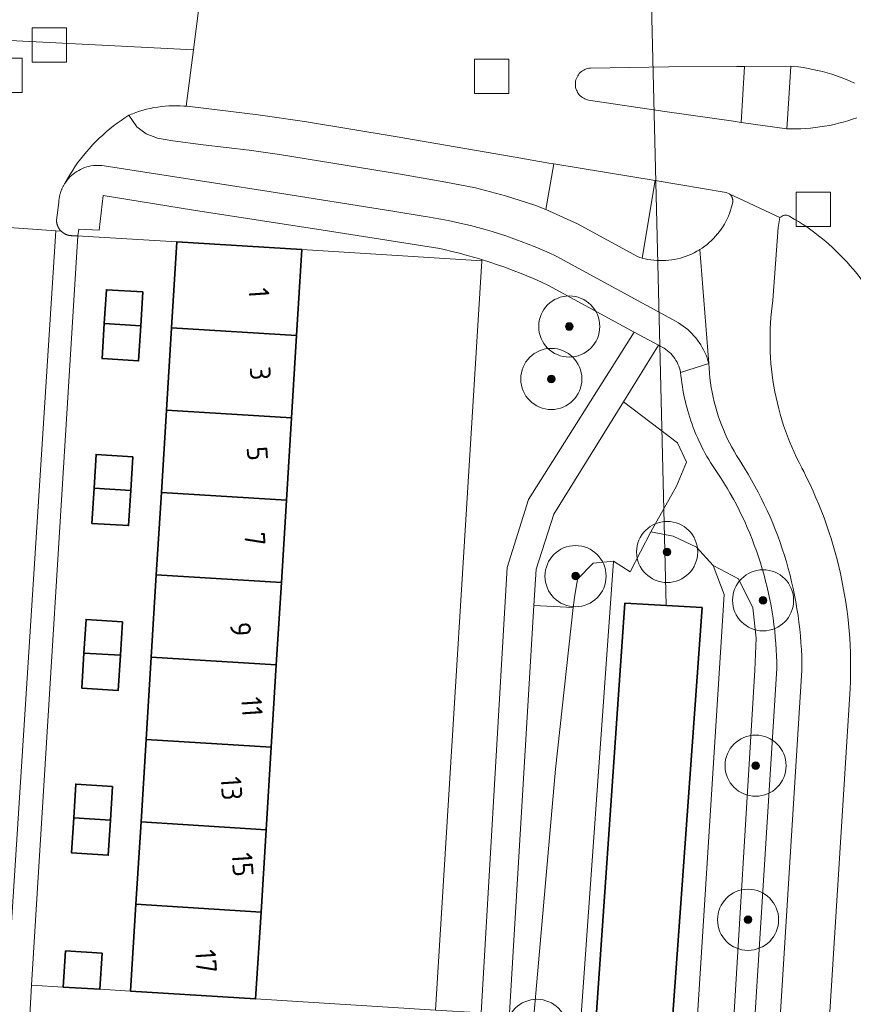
# Model space of a CAD drawing. Extents: x 154222 to 160093, y 456746 to 462495.
# Tile 168 of 254: x 158433 to 158488, y 461177 to 461241. Entities that reach past the tile are written whole.
import ezdxf
from ezdxf.enums import TextEntityAlignment as Align

# ---------------------------------------------------------------- set-up
doc = ezdxf.new("R2010")
doc.units = 0
doc.header["$LTSCALE"] = 0.75
doc.layers.get('0').update_dxf_attribs({"linetype": 'CONTINUOUS'})
for name, color, linetype, lineweight in [('B-XX-GK-BESCHOEIING-G', 252, 'GK-BESCHOEIING', 35), ('B-XX-GR-BEPLANTING_CULTUUR_BOSPLANTSOEN-GV', 252, 'CONTINUOUS', 18), ('B-XX-GR-BEPLANTING_CULTUUR_HEESTERS-GV', 252, 'CONTINUOUS', 18), ('B-XX-GR-BOOM-S', 252, 'CONTINUOUS', 25), ('B-XX-KW-KUNSTWERK_DUIKER-G', 252, 'CONTINUOUS', 18), ('B-XX-OG-BEBOUWING-GV', 6, 'CONTINUOUS', 35), ('B-XX-OG-BEBOUWING-T18', 1, 'CONTINUOUS', 18), ('B-XX-OG-TERREIN_CULTUURSCHEIDING-GV', 252, 'CONTINUOUS', 18), ('B-XX-OG-TERREIN_ERF-GV', 252, 'CONTINUOUS', 18), ('B-XX-OG-WATER_SLOOT-GV', 252, 'CONTINUOUS', 18), ('B-XX-RI-GWA_RIOOLPUT-S', 252, 'CONTINUOUS', 25), ('B-XX-VH-VERHARDING_ASFALT-GV', 252, 'CONTINUOUS', 18), ('B-XX-VH-VERHARDING_BETONSTRAATSTEEN-GV', 252, 'CONTINUOUS', 18), ('B-XX-VH-VERHARDING_TEGEL-GV', 252, 'CONTINUOUS', 18)]:
    doc.layers.add(name, color=color, linetype=linetype, lineweight=lineweight)
doc.styles.add('NLCS-ISO-M-T18', font='NLCS-ISO.ttf', dxfattribs={"height": 1.8})
doc.linetypes.add('GK-BESCHOEIING', pattern='A,30,-5,[1,NLCS.SHX,S=1,R=0,X=0,Y=0],-5', length=40)

# ---------------------------------------------------------------- blocks, each defined once
blk = doc.blocks.new('SRI-PUT_INSPECTIEPUT_RIOOLPUT-SO')
at = {"color": 0, "linetype": 'ByBlock', "lineweight": 18}
blk.add_lwpolyline([(-1.125, -1.125), (1.125, -1.125), (1.125, 1.125), (-1.125, 1.125)], close=True, dxfattribs=at)
blk = doc.blocks.new('SGR-BOOM_01-SO')
at = {"linetype": 'ByBlock', "lineweight": 18}
h = blk.add_hatch(color=0, dxfattribs=at)
h.dxf.hatch_style = 1
edge = h.paths.add_edge_path()
edge.add_arc((0, 0), 0.25, 0, 360)
at = {"color": 0, "linetype": 'ByBlock', "lineweight": 18}
for radius in [2, 0.25]:
    blk.add_circle((0, 0), radius, dxfattribs=at)

msp = doc.modelspace()

# ---------------------------------------------------------------- linework, layer by layer
at = {"layer": 'B-XX-GK-BESCHOEIING-G'}
msp.add_lwpolyline([(158470.76, 461169.91), (158473.036, 461202.968), (158478.104, 461202.688), (158475.67, 461168.82)], dxfattribs=at)
at = {"layer": 'B-XX-GR-BEPLANTING_CULTUUR_BOSPLANTSOEN-GV'}
msp.add_lwpolyline([(158476.493, 461213.462), (158472.968, 461216.158), (158468.4, 461208.8), (158467.24, 461205.2), (158467.099, 461202.832), (158469.674, 461202.69), (158469.746, 461203.349), (158469.958, 461204.554), (158470.984, 461205.588), (158472.315, 461205.723), (158473.398, 461205.037), (158474.738, 461207.65), (158476.421, 461210.633), (158477.09, 461212.2)], close=True, dxfattribs=at)
at = {"layer": 'B-XX-GR-BEPLANTING_CULTUUR_HEESTERS-GV'}
for points in [[(158444.821, 461228.691), (158438.895, 461229.648), (158438.643, 461227.376), (158437.317, 461227.459), (158437.24, 461227.02), (158437.548, 461227.001), (158443.73, 461226.62), (158451.91, 461226.11), (158463.69, 461225.38), (158463.68, 461225.46), (158463.229, 461225.596), (158462.731, 461225.737), (158462.232, 461225.871), (158461.73, 461225.997), (158461.227, 461226.115), (158460.937, 461226.18), (158453.593, 461227.336)], [(158463.724, 461225.446), (158463.68, 461225.46), (158463.69, 461225.38), (158460.65, 461176.35), (158463.642, 461176.16), (158465.35, 461205.31), (158466.74, 461209.75), (158473.65, 461220.72), (158468.059, 461223.764), (158467.589, 461223.981), (158467.117, 461224.19), (158466.641, 461224.392), (158466.161, 461224.586), (158465.679, 461224.773), (158465.194, 461224.953), (158464.707, 461225.125), (158464.216, 461225.289)], [(158436.28, 461177.86), (158434.21, 461177.99), (158434.023, 461174.823), (158453.416, 461173.665), (158463.032, 461172.858), (158463.293, 461173.443), (158463.518, 461174.043), (158463.642, 461176.16), (158460.65, 461176.35), (158448.88, 461177.08), (158440.69, 461177.59), (158438.69, 461177.72)]]:
    msp.add_lwpolyline(points, close=True, dxfattribs=at)
at = {"layer": 'B-XX-KW-KUNSTWERK_DUIKER-G'}
msp.add_lwpolyline([(158475.757, 461202.818), (158474.449, 461256.491)], dxfattribs=at)
at = {"layer": 'B-XX-OG-BEBOUWING-GV'}
for points in [[(158451.91, 461226.11), (158443.73, 461226.62), (158443.381, 461220.997), (158451.563, 461220.489)], [(158441.5, 461223.34), (158439.11, 461223.49), (158438.972, 461221.271), (158441.362, 461221.123)], [(158441.362, 461221.123), (158438.972, 461221.271), (158438.83, 461218.98), (158441.22, 461218.83)], [(158451.563, 461220.489), (158443.381, 461220.997), (158443.047, 461215.608), (158451.23, 461215.1)], [(158451.23, 461215.1), (158443.047, 461215.608), (158442.713, 461210.219), (158450.897, 461209.711)], [(158440.84, 461212.56), (158438.44, 461212.71), (158438.302, 461210.493), (158440.702, 461210.344)], [(158440.702, 461210.344), (158438.302, 461210.493), (158438.16, 461208.2), (158440.56, 461208.05)], [(158450.897, 461209.711), (158442.713, 461210.219), (158442.379, 461204.83), (158450.564, 461204.322)], [(158450.564, 461204.322), (158442.379, 461204.83), (158442.045, 461199.441), (158450.23, 461198.933)], [(158440.17, 461201.76), (158437.78, 461201.91), (158437.643, 461199.715), (158440.033, 461199.566)], [(158440.033, 461199.566), (158437.643, 461199.715), (158437.5, 461197.42), (158439.89, 461197.27)], [(158450.23, 461198.933), (158442.045, 461199.441), (158441.711, 461194.052), (158449.897, 461193.544)], [(158449.897, 461193.544), (158441.711, 461194.052), (158441.377, 461188.663), (158449.564, 461188.155)], [(158439.51, 461190.99), (158437.11, 461191.14), (158436.973, 461188.936), (158439.373, 461188.787)], [(158439.373, 461188.787), (158436.973, 461188.936), (158436.83, 461186.63), (158439.23, 461186.48)], [(158449.564, 461188.155), (158441.377, 461188.663), (158441.042, 461183.274), (158449.231, 461182.766)], [(158449.231, 461182.766), (158441.042, 461183.274), (158440.69, 461177.59), (158448.88, 461177.08)], [(158438.83, 461180.07), (158436.44, 461180.22), (158436.28, 461177.86), (158438.69, 461177.72)]]:
    msp.add_lwpolyline(points, close=True, dxfattribs=at)
at = {"layer": 'B-XX-OG-TERREIN_CULTUURSCHEIDING-GV'}
for points in [[(158475.04, 461230.64), (158468.404, 461231.718), (158467.871, 461228.737), (158469.946, 461227.81), (158473.87, 461225.657), (158474.024, 461225.607), (158474.18, 461225.561)], [(158469.931, 461172.357), (158472.315, 461205.723), (158470.984, 461205.588), (158469.958, 461204.554), (158469.746, 461203.349), (158469.674, 461202.69), (158468.512, 461192.117), (158467.12, 461176.209), (158466.638, 461172.625)], [(158480.478, 461204.577), (158478.827, 461205.444), (158479.545, 461203.538), (158477.26, 461167.377), (158478.921, 461165.869), (158479.966, 461172.235), (158481.566, 461198.591), (158481.635, 461200.697), (158481.434, 461202.666)], [(158469.674, 461202.69), (158467.099, 461202.832), (158465.376, 461173.966), (158464.928, 461172.764), (158466.638, 461172.625), (158467.12, 461176.209), (158468.512, 461192.117)]]:
    msp.add_lwpolyline(points, close=True, dxfattribs=at)
for points in [[(158483.2, 461228.205), (158483.091, 461227.566), (158482.745, 461222.802), (158482.693, 461222.429), (158482.649, 461222.054), (158482.613, 461221.679), (158482.585, 461221.303), (158482.565, 461220.927), (158482.553, 461220.55), (158482.549, 461220.173), (158482.553, 461219.796), (158482.565, 461219.419), (158482.585, 461219.043), (158482.613, 461218.667), (158482.648, 461218.292), (158482.692, 461217.917), (158482.744, 461217.544), (158482.804, 461217.172), (158482.871, 461216.801), (158482.947, 461216.432), (158483.03, 461216.064), (158483.121, 461215.698), (158483.22, 461215.334), (158483.326, 461214.973), (158483.44, 461214.613), (158483.562, 461214.257), (158483.691, 461213.903), (158483.828, 461213.551), (158483.972, 461213.203), (158484.124, 461212.858), (158484.282, 461212.516), (158484.448, 461212.178), (158484.622, 461211.843), (158484.64, 461211.808), (158484.753, 461211.588), (158484.966, 461211.164), (158485.17, 461210.736), (158485.368, 461210.305), (158485.558, 461209.871), (158485.742, 461209.433), (158485.917, 461208.993), (158486.085, 461208.55), (158486.246, 461208.104), (158486.399, 461207.655), (158486.545, 461207.203), (158486.682, 461206.75), (158486.813, 461206.294), (158486.935, 461205.835), (158487.05, 461205.375), (158487.157, 461204.913), (158487.256, 461204.45), (158487.347, 461203.984), (158487.431, 461203.518), (158487.506, 461203.049), (158487.574, 461202.58), (158487.633, 461202.11), (158487.685, 461201.638), (158487.729, 461201.166), (158487.765, 461200.693), (158487.793, 461200.22), (158487.813, 461199.746), (158487.824, 461199.272), (158487.828, 461198.798), (158487.824, 461198.324), (158487.812, 461197.85), (158487.792, 461197.376), (158485.114, 461154.721)], [(158480.255, 461155.002), (158482.993, 461198.695), (158482.988, 461199.108), (158482.976, 461199.521), (158482.957, 461199.934), (158482.93, 461200.346), (158482.896, 461200.758), (158482.855, 461201.169), (158482.806, 461201.579), (158482.75, 461201.989), (158482.687, 461202.397), (158482.617, 461202.804), (158482.54, 461203.21), (158482.455, 461203.614), (158482.363, 461204.017), (158482.264, 461204.418), (158482.158, 461204.818), (158482.045, 461205.215), (158481.925, 461205.61), (158481.798, 461206.003), (158481.664, 461206.394), (158481.523, 461206.783), (158481.375, 461207.168), (158481.221, 461207.552), (158481.059, 461207.932), (158480.891, 461208.31), (158480.716, 461208.684), (158480.535, 461209.055), (158480.347, 461209.423), (158480.153, 461209.788), (158479.952, 461210.149), (158479.745, 461210.506), (158479.532, 461210.86), (158479.312, 461211.21), (158479.175, 461211.398), (158479.041, 461211.588), (158478.911, 461211.781), (158478.784, 461211.975), (158478.66, 461212.172), (158478.539, 461212.372), (158478.422, 461212.573), (158478.309, 461212.776), (158478.199, 461212.981), (158478.093, 461213.187), (158477.99, 461213.396), (158477.89, 461213.606), (158477.795, 461213.819), (158477.703, 461214.032), (158477.615, 461214.247), (158477.53, 461214.464), (158477.449, 461214.682), (158477.372, 461214.902), (158477.299, 461215.122), (158477.23, 461215.344), (158477.164, 461215.568), (158477.102, 461215.792), (158477.044, 461216.017), (158476.99, 461216.243), (158476.94, 461216.471), (158476.894, 461216.699), (158476.852, 461216.927), (158476.814, 461217.157), (158476.779, 461217.387), (158476.749, 461217.617), (158476.723, 461217.848), (158476.7, 461218.08), (158476.668, 461218.217), (158476.628, 461218.352), (158476.58, 461218.484), (158476.525, 461218.614), (158476.462, 461218.74), (158476.393, 461218.862), (158476.316, 461218.98), (158476.233, 461219.094), (158476.144, 461219.203), (158476.049, 461219.306), (158475.948, 461219.404), (158475.841, 461219.496), (158475.73, 461219.582), (158475.614, 461219.661), (158475.493, 461219.734), (158475.369, 461219.8), (158475.26, 461219.85), (158472.968, 461216.158), (158476.493, 461213.462), (158477.09, 461212.2), (158476.421, 461210.633), (158474.738, 461207.65), (158476.217, 461207.368), (158477.73, 461206.652), (158478.827, 461205.444), (158480.478, 461204.577), (158481.434, 461202.666), (158481.635, 461200.697), (158481.566, 461198.591), (158479.966, 461172.235)], [(158477.26, 461167.377), (158479.545, 461203.538), (158478.827, 461205.444), (158477.73, 461206.652), (158476.217, 461207.368), (158474.738, 461207.65), (158473.398, 461205.037), (158472.315, 461205.723), (158469.931, 461172.357)], [(158470.76, 461169.91), (158473.036, 461202.968), (158478.104, 461202.688), (158475.67, 461168.82)]]:
    msp.add_lwpolyline(points, dxfattribs=at)
for points in [[(158483.27, 461228.266, 0.052669), (158483.2, 461228.205)], [(158483.568, 461228.363, 0.158616), (158483.27, 461228.266)], [(158483.853, 461228.277, 0.147685), (158483.568, 461228.363)], [(158485.984, 461226.82, 0.043513), (158483.853, 461228.277)], [(158488.967, 461223.527, 0.074561), (158485.984, 461226.82)]]:
    msp.add_lwpolyline(points, format="xyb", dxfattribs=at)
at = {"layer": 'B-XX-OG-TERREIN_ERF-GV'}
for points in [[(158437.548, 461227.001), (158437.24, 461227.02), (158434.21, 461177.99), (158436.28, 461177.86), (158436.44, 461180.22), (158438.83, 461180.07), (158438.69, 461177.72), (158440.69, 461177.59), (158441.042, 461183.274), (158441.377, 461188.663), (158441.711, 461194.052), (158442.045, 461199.441), (158442.379, 461204.83), (158442.713, 461210.219), (158443.047, 461215.608), (158443.381, 461220.997), (158443.73, 461226.62)], [(158463.69, 461225.38), (158451.91, 461226.11), (158451.563, 461220.489), (158451.23, 461215.1), (158450.897, 461209.711), (158450.564, 461204.322), (158450.23, 461198.933), (158449.897, 461193.544), (158449.564, 461188.155), (158449.231, 461182.766), (158448.88, 461177.08), (158460.65, 461176.35)], [(158438.972, 461221.271), (158439.11, 461223.49), (158441.5, 461223.34), (158441.362, 461221.123), (158441.22, 461218.83), (158438.83, 461218.98)], [(158438.302, 461210.493), (158438.44, 461212.71), (158440.84, 461212.56), (158440.702, 461210.344), (158440.56, 461208.05), (158438.16, 461208.2)], [(158437.643, 461199.715), (158437.78, 461201.91), (158440.17, 461201.76), (158440.033, 461199.566), (158439.89, 461197.27), (158437.5, 461197.42)], [(158436.973, 461188.936), (158437.11, 461191.14), (158439.51, 461190.99), (158439.373, 461188.787), (158439.23, 461186.48), (158436.83, 461186.63)]]:
    msp.add_lwpolyline(points, close=True, dxfattribs=at)
at = {"layer": 'B-XX-OG-WATER_SLOOT-GV'}
msp.add_lwpolyline([(158475.67, 461168.82), (158478.104, 461202.688), (158473.036, 461202.968), (158470.76, 461169.91)], dxfattribs=at)
at = {"layer": 'B-XX-VH-VERHARDING_ASFALT-GV'}
for points in [[(158423.767, 461240.258), (158444.808, 461239.175), (158445.16, 461241.93)], [(158445.16, 461241.93), (158444.808, 461239.175), (158444.338, 461235.492), (158444.39, 461235.488), (158444.563, 461235.477), (158449.036, 461234.931), (158452.081, 461234.489), (158458.023, 461233.509), (158465.876, 461232.17), (158468.074, 461231.772), (158468.404, 461231.718), (158475.04, 461230.64), (158479.68, 461229.856), (158479.871, 461229.771), (158483.2, 461228.205)], [(158430.59, 461227.71), (158435.8, 461227.351), (158436.142, 461227.327), (158436.13, 461227.34), (158436.117, 461227.353), (158436.105, 461227.366), (158436.094, 461227.379), (158436.082, 461227.393), (158436.071, 461227.407), (158436.06, 461227.421), (158436.049, 461227.435), (158436.038, 461227.449), (158436.028, 461227.464), (158436.018, 461227.479), (158436.008, 461227.494), (158435.999, 461227.509), (158435.99, 461227.524), (158435.981, 461227.539), (158435.972, 461227.555), (158435.964, 461227.57), (158435.955, 461227.586), (158435.947, 461227.602), (158435.94, 461227.618), (158435.933, 461227.635), (158435.925, 461227.651), (158435.922, 461227.659), (158435.919, 461227.667), (158435.912, 461227.684), (158435.906, 461227.701), (158435.9, 461227.718), (158435.894, 461227.734), (158435.889, 461227.751), (158435.884, 461227.769), (158435.879, 461227.786), (158435.875, 461227.803), (158435.871, 461227.82), (158435.867, 461227.838), (158435.863, 461227.855), (158435.86, 461227.873), (158435.857, 461227.89), (158435.855, 461227.908), (158435.852, 461227.926), (158435.85, 461227.943), (158435.849, 461227.961), (158435.847, 461227.979), (158435.846, 461227.997), (158435.846, 461228.014), (158435.845, 461228.032), (158435.845, 461228.05), (158435.989, 461229.191), (158435.992, 461229.236), (158435.995, 461229.28), (158435.999, 461229.324), (158436.004, 461229.369), (158436.01, 461229.413), (158436.016, 461229.457), (158436.024, 461229.501), (158436.032, 461229.545), (158436.04, 461229.588), (158436.05, 461229.632), (158436.06, 461229.675), (158436.071, 461229.718), (158436.083, 461229.761), (158436.096, 461229.804), (158436.109, 461229.847), (158436.123, 461229.889), (158436.138, 461229.931), (158436.153, 461229.973), (158436.169, 461230.014), (158436.186, 461230.056), (158436.204, 461230.096), (158436.222, 461230.137), (158436.241, 461230.177), (158436.261, 461230.217), (158436.282, 461230.257), (158436.303, 461230.296), (158436.325, 461230.335), (158436.347, 461230.373), (158436.37, 461230.411), (158436.394, 461230.449), (158436.411, 461230.481), (158436.561, 461230.75), (158436.718, 461231.014), (158436.882, 461231.275), (158437.052, 461231.53), (158437.229, 461231.782), (158437.413, 461232.029), (158437.602, 461232.271), (158437.798, 461232.507), (158438, 461232.739), (158438.209, 461232.965), (158438.422, 461233.186), (158438.642, 461233.401), (158438.867, 461233.611), (158439.098, 461233.814), (158439.333, 461234.012), (158439.574, 461234.203), (158439.819, 461234.388), (158440.07, 461234.566), (158440.325, 461234.738), (158440.584, 461234.903), (158440.811, 461234.997), (158441.041, 461235.084), (158441.274, 461235.163), (158441.509, 461235.234), (158441.746, 461235.298), (158441.985, 461235.354), (158442.226, 461235.403), (158442.468, 461235.443), (158442.712, 461235.476), (158442.957, 461235.5), (158443.202, 461235.517), (158443.447, 461235.525), (158443.693, 461235.526), (158443.939, 461235.519), (158444.184, 461235.503), (158444.258, 461235.497), (158444.338, 461235.492), (158444.808, 461239.175), (158423.767, 461240.258)], [(158488.236, 461234.743), (158487.941, 461234.64), (158487.644, 461234.545), (158487.344, 461234.458), (158487.043, 461234.378), (158486.739, 461234.306), (158486.434, 461234.242), (158486.127, 461234.185), (158485.819, 461234.137), (158485.509, 461234.096), (158485.199, 461234.063), (158484.888, 461234.039), (158484.576, 461234.022), (158484.264, 461234.013), (158483.952, 461234.013), (158483.64, 461234.02), (158480.652, 461234.439), (158480.155, 461234.509), (158475.66, 461235.14), (158470.66, 461235.9), (158470.608, 461235.912), (158470.52, 461235.938), (158470.434, 461235.971), (158470.352, 461236.012), (158470.274, 461236.06), (158470.2, 461236.115), (158470.131, 461236.176), (158470.068, 461236.242), (158470.01, 461236.314), (158469.959, 461236.391), (158469.916, 461236.471), (158469.879, 461236.555), (158469.849, 461236.642), (158469.828, 461236.732), (158469.814, 461236.823), (158469.808, 461236.914), (158469.81, 461237.006), (158469.814, 461237.052), (158469.828, 461237.143), (158469.85, 461237.232), (158469.879, 461237.319), (158469.916, 461237.403), (158469.96, 461237.484), (158470.011, 461237.56), (158470.068, 461237.632), (158470.132, 461237.698), (158470.201, 461237.759), (158470.275, 461237.813), (158470.353, 461237.861), (158470.435, 461237.902), (158470.521, 461237.936), (158470.609, 461237.962), (158470.699, 461237.98), (158470.79, 461237.99), (158475.9, 461238.07), (158480.379, 461238.098), (158480.881, 461238.101), (158483.91, 461238.12), (158484.092, 461238.102), (158484.41, 461238.065), (158484.727, 461238.02), (158485.042, 461237.967), (158485.356, 461237.906), (158485.668, 461237.837), (158485.979, 461237.76), (158486.287, 461237.676), (158486.594, 461237.584), (158486.898, 461237.484), (158487.199, 461237.377), (158487.497, 461237.262), (158487.793, 461237.14), (158488.085, 461237.011)]]:
    msp.add_lwpolyline(points, dxfattribs=at)
for points in [[(158483.771, 461236.01), (158483.91, 461238.12), (158480.881, 461238.101), (158480.766, 461236.254), (158480.652, 461234.439), (158483.64, 461234.02)], [(158441.095, 461234.145), (158440.584, 461234.903), (158440.325, 461234.738), (158440.07, 461234.566), (158439.819, 461234.388), (158439.574, 461234.203), (158439.333, 461234.012), (158439.098, 461233.814), (158438.867, 461233.611), (158438.642, 461233.401), (158438.422, 461233.186), (158438.209, 461232.965), (158438, 461232.739), (158437.798, 461232.507), (158437.602, 461232.271), (158437.413, 461232.029), (158437.229, 461231.782), (158437.052, 461231.53), (158436.882, 461231.275), (158436.718, 461231.014), (158436.561, 461230.75), (158436.411, 461230.481), (158436.394, 461230.449), (158436.452, 461230.535), (158436.538, 461230.65), (158436.63, 461230.76), (158436.728, 461230.865), (158436.831, 461230.964), (158436.94, 461231.057), (158437.054, 461231.144), (158437.173, 461231.224), (158437.296, 461231.297), (158437.423, 461231.364), (158437.553, 461231.424), (158437.687, 461231.476), (158437.823, 461231.52), (158437.962, 461231.557), (158438.102, 461231.586), (158438.244, 461231.607), (158438.386, 461231.621), (158438.53, 461231.626), (158438.673, 461231.623), (158438.816, 461231.613), (158438.958, 461231.594), (158449.904, 461229.889), (158457.853, 461228.622), (158459.853, 461228.299), (158460.014, 461228.275), (158460.505, 461228.197), (158460.994, 461228.111), (158461.482, 461228.017), (158461.968, 461227.916), (158462.453, 461227.806), (158462.936, 461227.689), (158463.416, 461227.564), (158463.895, 461227.431), (158464.372, 461227.291), (158464.846, 461227.142), (158465.318, 461226.987), (158465.787, 461226.823), (158466.253, 461226.653), (158466.717, 461226.474), (158467.178, 461226.288), (158467.635, 461226.095), (158468.09, 461225.895), (158468.541, 461225.687), (158476.41, 461221.41), (158476.561, 461221.322), (158476.72, 461221.221), (158476.874, 461221.113), (158477.023, 461220.998), (158477.168, 461220.877), (158477.307, 461220.75), (158477.441, 461220.618), (158477.569, 461220.479), (158477.691, 461220.336), (158477.807, 461220.188), (158477.916, 461220.034), (158478.019, 461219.876), (158478.115, 461219.714), (158478.204, 461219.548), (158478.286, 461219.379), (158478.361, 461219.206), (158478.428, 461219.03), (158478.488, 461218.851), (158478.54, 461218.67), (158477.951, 461226.111), (158477.935, 461226.101), (158477.767, 461226.002), (158477.595, 461225.91), (158477.419, 461225.825), (158477.24, 461225.747), (158477.058, 461225.677), (158476.874, 461225.615), (158476.687, 461225.559), (158476.497, 461225.512), (158476.306, 461225.472), (158476.114, 461225.441), (158475.92, 461225.417), (158475.726, 461225.401), (158475.531, 461225.393), (158475.336, 461225.393), (158475.141, 461225.401), (158474.946, 461225.418), (158474.753, 461225.442), (158474.56, 461225.473), (158474.369, 461225.513), (158474.18, 461225.561), (158474.024, 461225.607), (158473.87, 461225.657), (158469.946, 461227.81), (158467.871, 461228.737), (158467.146, 461229.015), (158465.231, 461229.633), (158463.282, 461230.146), (158461.331, 461230.536), (158458.363, 461231.052), (158450.439, 461232.329), (158448.446, 461232.614), (158445.454, 461232.961), (158443.459, 461233.22), (158442.466, 461233.397), (158441.714, 461233.696)]]:
    msp.add_lwpolyline(points, close=True, dxfattribs=at)
for points in [[(158483.2, 461228.205, -0.052669), (158483.27, 461228.266)], [(158483.27, 461228.266, -0.158616), (158483.568, 461228.363)], [(158483.568, 461228.363, -0.147685), (158483.853, 461228.277)], [(158483.853, 461228.277, -0.043513), (158485.984, 461226.82)], [(158485.984, 461226.82, -0.074561), (158488.967, 461223.527)]]:
    msp.add_lwpolyline(points, format="xyb", dxfattribs=at)
at = {"layer": 'B-XX-VH-VERHARDING_BETONSTRAATSTEEN-GV'}
for points in [[(158480.766, 461236.254), (158480.881, 461238.101), (158480.379, 461238.098), (158475.9, 461238.07), (158470.79, 461237.99), (158470.699, 461237.98), (158470.609, 461237.962), (158470.521, 461237.936), (158470.435, 461237.902), (158470.353, 461237.861), (158470.275, 461237.813), (158470.201, 461237.759), (158470.132, 461237.698), (158470.068, 461237.632), (158470.011, 461237.56), (158469.96, 461237.484), (158469.916, 461237.403), (158469.879, 461237.319), (158469.85, 461237.232), (158469.828, 461237.143), (158469.814, 461237.052), (158469.81, 461237.006), (158469.808, 461236.914), (158469.814, 461236.823), (158469.828, 461236.732), (158469.849, 461236.642), (158469.879, 461236.555), (158469.916, 461236.471), (158469.959, 461236.391), (158470.01, 461236.314), (158470.068, 461236.242), (158470.131, 461236.176), (158470.2, 461236.115), (158470.274, 461236.06), (158470.352, 461236.012), (158470.434, 461235.971), (158470.52, 461235.938), (158470.608, 461235.912), (158470.66, 461235.9), (158475.66, 461235.14), (158480.155, 461234.509), (158480.652, 461234.439)], [(158479.68, 461229.856), (158475.04, 461230.64), (158474.18, 461225.561), (158474.369, 461225.513), (158474.56, 461225.473), (158474.753, 461225.442), (158474.946, 461225.418), (158475.141, 461225.401), (158475.336, 461225.393), (158475.531, 461225.393), (158475.726, 461225.401), (158475.92, 461225.417), (158476.114, 461225.441), (158476.306, 461225.472), (158476.497, 461225.512), (158476.687, 461225.559), (158476.874, 461225.615), (158477.058, 461225.677), (158477.24, 461225.747), (158477.419, 461225.825), (158477.595, 461225.91), (158477.767, 461226.002), (158477.935, 461226.101), (158477.951, 461226.111), (158478.115, 461226.217), (158478.274, 461226.33), (158478.428, 461226.45), (158478.577, 461226.576), (158478.721, 461226.707), (158478.86, 461226.845), (158478.992, 461226.988), (158479.119, 461227.136), (158479.24, 461227.29), (158479.354, 461227.448), (158479.461, 461227.611), (158479.562, 461227.778), (158479.656, 461227.949), (158479.743, 461228.124), (158479.822, 461228.302), (158479.895, 461228.483), (158479.959, 461228.667), (158480.016, 461228.854), (158480.066, 461229.043), (158480.108, 461229.234), (158480.113, 461229.262), (158480.114, 461229.272), (158480.114, 461229.282), (158480.115, 461229.291), (158480.115, 461229.301), (158480.115, 461229.311), (158480.115, 461229.321), (158480.114, 461229.331), (158480.114, 461229.341), (158480.113, 461229.35), (158480.112, 461229.36), (158480.111, 461229.37), (158480.11, 461229.38), (158480.109, 461229.389), (158480.107, 461229.399), (158480.105, 461229.409), (158480.104, 461229.419), (158480.102, 461229.428), (158480.099, 461229.438), (158480.097, 461229.447), (158480.094, 461229.457), (158480.092, 461229.466), (158480.089, 461229.476), (158480.086, 461229.485), (158480.083, 461229.494), (158480.079, 461229.504), (158480.076, 461229.513), (158480.072, 461229.522), (158480.068, 461229.531), (158480.064, 461229.54), (158480.06, 461229.549), (158480.056, 461229.558), (158480.051, 461229.567), (158480.047, 461229.575), (158480.042, 461229.584), (158480.037, 461229.592), (158480.032, 461229.601), (158480.027, 461229.609), (158480.021, 461229.617), (158480.016, 461229.626), (158480.01, 461229.634), (158480.008, 461229.637), (158479.999, 461229.649), (158479.993, 461229.657), (158479.986, 461229.665), (158479.98, 461229.672), (158479.974, 461229.68), (158479.967, 461229.687), (158479.96, 461229.694), (158479.954, 461229.701), (158479.947, 461229.708), (158479.94, 461229.715), (158479.933, 461229.722), (158479.925, 461229.729), (158479.918, 461229.735), (158479.91, 461229.741), (158479.903, 461229.748), (158479.895, 461229.754), (158479.887, 461229.76), (158479.879, 461229.765), (158479.871, 461229.771)]]:
    msp.add_lwpolyline(points, close=True, dxfattribs=at)
for points in [[(158488.085, 461237.011), (158487.793, 461237.14), (158487.497, 461237.262), (158487.199, 461237.377), (158486.898, 461237.484), (158486.594, 461237.584), (158486.287, 461237.676), (158485.979, 461237.76), (158485.668, 461237.837), (158485.356, 461237.906), (158485.042, 461237.967), (158484.727, 461238.02), (158484.41, 461238.065), (158484.092, 461238.102), (158483.91, 461238.12), (158483.771, 461236.01), (158483.64, 461234.02), (158483.952, 461234.013), (158484.264, 461234.013), (158484.576, 461234.022), (158484.888, 461234.039), (158485.199, 461234.063), (158485.509, 461234.096), (158485.819, 461234.137), (158486.127, 461234.185), (158486.434, 461234.242), (158486.739, 461234.306), (158487.043, 461234.378), (158487.344, 461234.458), (158487.644, 461234.545), (158487.941, 461234.64), (158488.236, 461234.743)], [(158485.114, 461154.721), (158487.792, 461197.376), (158487.812, 461197.85), (158487.824, 461198.324), (158487.828, 461198.798), (158487.824, 461199.272), (158487.813, 461199.746), (158487.793, 461200.22), (158487.765, 461200.693), (158487.729, 461201.166), (158487.685, 461201.638), (158487.633, 461202.11), (158487.574, 461202.58), (158487.506, 461203.049), (158487.431, 461203.518), (158487.347, 461203.984), (158487.256, 461204.45), (158487.157, 461204.913), (158487.05, 461205.375), (158486.935, 461205.835), (158486.813, 461206.294), (158486.682, 461206.75), (158486.545, 461207.203), (158486.399, 461207.655), (158486.246, 461208.104), (158486.085, 461208.55), (158485.917, 461208.993), (158485.742, 461209.433), (158485.558, 461209.871), (158485.368, 461210.305), (158485.17, 461210.736), (158484.966, 461211.164), (158484.753, 461211.588), (158484.64, 461211.808), (158484.622, 461211.843), (158484.448, 461212.178), (158484.282, 461212.516), (158484.124, 461212.858), (158483.972, 461213.203), (158483.828, 461213.551), (158483.691, 461213.903), (158483.562, 461214.257), (158483.44, 461214.613), (158483.326, 461214.973), (158483.22, 461215.334), (158483.121, 461215.698), (158483.03, 461216.064), (158482.947, 461216.432), (158482.871, 461216.801), (158482.804, 461217.172), (158482.744, 461217.544), (158482.692, 461217.917), (158482.648, 461218.292), (158482.613, 461218.667), (158482.585, 461219.043), (158482.565, 461219.419), (158482.553, 461219.796), (158482.549, 461220.173), (158482.553, 461220.55), (158482.565, 461220.927), (158482.585, 461221.303), (158482.613, 461221.679), (158482.649, 461222.054), (158482.693, 461222.429), (158482.745, 461222.802), (158483.091, 461227.566), (158483.2, 461228.205), (158479.871, 461229.771), (158479.879, 461229.765), (158479.887, 461229.76), (158479.895, 461229.754), (158479.903, 461229.748), (158479.91, 461229.741), (158479.918, 461229.735), (158479.925, 461229.729), (158479.933, 461229.722), (158479.94, 461229.715), (158479.947, 461229.708), (158479.954, 461229.701), (158479.96, 461229.694), (158479.967, 461229.687), (158479.974, 461229.68), (158479.98, 461229.672), (158479.986, 461229.665), (158479.993, 461229.657), (158479.999, 461229.649), (158480.008, 461229.637), (158480.01, 461229.634), (158480.016, 461229.626), (158480.021, 461229.617), (158480.027, 461229.609), (158480.032, 461229.601), (158480.037, 461229.592), (158480.042, 461229.584), (158480.047, 461229.575), (158480.051, 461229.567), (158480.056, 461229.558), (158480.06, 461229.549), (158480.064, 461229.54), (158480.068, 461229.531), (158480.072, 461229.522), (158480.076, 461229.513), (158480.079, 461229.504), (158480.083, 461229.494), (158480.086, 461229.485), (158480.089, 461229.476), (158480.092, 461229.466), (158480.094, 461229.457), (158480.097, 461229.447), (158480.099, 461229.438), (158480.102, 461229.428), (158480.104, 461229.419), (158480.105, 461229.409), (158480.107, 461229.399), (158480.109, 461229.389), (158480.11, 461229.38), (158480.111, 461229.37), (158480.112, 461229.36), (158480.113, 461229.35), (158480.114, 461229.341), (158480.114, 461229.331), (158480.115, 461229.321), (158480.115, 461229.311), (158480.115, 461229.301), (158480.115, 461229.291), (158480.114, 461229.282), (158480.114, 461229.272), (158480.113, 461229.262), (158480.108, 461229.234), (158480.066, 461229.043), (158480.016, 461228.854), (158479.959, 461228.667), (158479.895, 461228.483), (158479.822, 461228.302), (158479.743, 461228.124), (158479.656, 461227.949), (158479.562, 461227.778), (158479.461, 461227.611), (158479.354, 461227.448), (158479.24, 461227.29), (158479.119, 461227.136), (158478.992, 461226.988), (158478.86, 461226.845), (158478.721, 461226.707), (158478.577, 461226.576), (158478.428, 461226.45), (158478.274, 461226.33), (158478.115, 461226.217), (158477.951, 461226.111), (158478.54, 461218.67), (158478.557, 461218.352), (158478.582, 461218.035), (158478.615, 461217.719), (158478.656, 461217.403), (158478.705, 461217.089), (158478.762, 461216.775), (158478.826, 461216.464), (158478.899, 461216.154), (158478.979, 461215.846), (158479.067, 461215.54), (158479.162, 461215.237), (158479.266, 461214.936), (158479.376, 461214.637), (158479.495, 461214.342), (158479.62, 461214.05), (158479.753, 461213.76), (158479.893, 461213.475), (158480.04, 461213.193), (158480.194, 461212.914), (158480.356, 461212.64), (158480.524, 461212.37), (158480.699, 461212.104), (158480.704, 461212.096), (158480.89, 461211.8), (158481.122, 461211.416), (158481.347, 461211.028), (158481.566, 461210.637), (158481.777, 461210.241), (158481.981, 461209.841), (158482.178, 461209.438), (158482.368, 461209.032), (158482.551, 461208.622), (158482.726, 461208.209), (158482.894, 461207.793), (158483.055, 461207.375), (158483.208, 461206.953), (158483.353, 461206.528), (158483.491, 461206.102), (158483.621, 461205.672), (158483.744, 461205.241), (158483.859, 461204.807), (158483.966, 461204.372), (158484.065, 461203.934), (158484.156, 461203.495), (158484.24, 461203.054), (158484.316, 461202.612), (158484.383, 461202.169), (158484.444, 461201.724), (158484.495, 461201.278), (158484.54, 461200.832), (158484.576, 461200.385), (158484.604, 461199.937), (158484.624, 461199.489), (158484.636, 461199.041), (158484.64, 461198.592), (158481.902, 461154.899)], [(158432.39, 461174.248), (158435.8, 461227.351), (158430.59, 461227.71), (158429.071, 461206.884), (158428.98, 461205.45), (158428.87, 461203.75), (158428.77, 461202.1), (158427.42, 461180.2), (158427.217, 461176.7)], [(158434.023, 461174.823), (158434.21, 461177.99), (158437.24, 461227.02), (158436.822, 461227.024), (158436.804, 461227.025), (158436.786, 461227.027), (158436.768, 461227.028), (158436.75, 461227.03), (158436.732, 461227.033), (158436.714, 461227.035), (158436.696, 461227.038), (158436.678, 461227.041), (158436.66, 461227.045), (158436.643, 461227.049), (158436.625, 461227.053), (158436.608, 461227.058), (158436.59, 461227.063), (158436.573, 461227.068), (158436.555, 461227.073), (158436.538, 461227.079), (158436.521, 461227.085), (158436.504, 461227.091), (158436.487, 461227.098), (158436.47, 461227.105), (158436.454, 461227.112), (158436.437, 461227.12), (158436.421, 461227.128), (158436.405, 461227.136), (158436.389, 461227.144), (158436.373, 461227.153), (158436.357, 461227.162), (158436.341, 461227.171), (158436.326, 461227.18), (158436.311, 461227.19), (158436.295, 461227.2), (158436.28, 461227.21), (158436.266, 461227.221), (158436.251, 461227.232), (158436.237, 461227.243), (158436.223, 461227.254), (158436.209, 461227.266), (158436.195, 461227.277), (158436.181, 461227.29), (158436.168, 461227.302), (158436.155, 461227.314), (158436.142, 461227.327), (158435.8, 461227.351), (158432.39, 461174.248)]]:
    msp.add_lwpolyline(points, dxfattribs=at)
at = {"layer": 'B-XX-VH-VERHARDING_TEGEL-GV'}
for points in [[(158443.939, 461235.519), (158443.693, 461235.526), (158443.447, 461235.525), (158443.202, 461235.517), (158442.957, 461235.5), (158442.712, 461235.476), (158442.468, 461235.443), (158442.226, 461235.403), (158441.985, 461235.354), (158441.746, 461235.298), (158441.509, 461235.234), (158441.274, 461235.163), (158441.041, 461235.084), (158440.811, 461234.997), (158440.584, 461234.903), (158441.095, 461234.145), (158441.714, 461233.696), (158442.466, 461233.397), (158443.459, 461233.22), (158445.454, 461232.961), (158448.446, 461232.614), (158450.439, 461232.329), (158458.363, 461231.052), (158461.331, 461230.536), (158463.282, 461230.146), (158465.231, 461229.633), (158467.146, 461229.015), (158467.871, 461228.737), (158468.404, 461231.718), (158468.074, 461231.772), (158465.876, 461232.17), (158458.023, 461233.509), (158452.081, 461234.489), (158449.036, 461234.931), (158444.563, 461235.477), (158444.39, 461235.488), (158444.338, 461235.492), (158444.258, 461235.497), (158444.184, 461235.503)], [(158438.673, 461231.623), (158438.53, 461231.626), (158438.386, 461231.621), (158438.244, 461231.607), (158438.102, 461231.586), (158437.962, 461231.557), (158437.823, 461231.52), (158437.687, 461231.476), (158437.553, 461231.424), (158437.423, 461231.364), (158437.296, 461231.297), (158437.173, 461231.224), (158437.054, 461231.144), (158436.94, 461231.057), (158436.831, 461230.964), (158436.728, 461230.865), (158436.63, 461230.76), (158436.538, 461230.65), (158436.452, 461230.535), (158436.394, 461230.449), (158436.37, 461230.411), (158436.347, 461230.373), (158436.325, 461230.335), (158436.303, 461230.296), (158436.282, 461230.257), (158436.261, 461230.217), (158436.241, 461230.177), (158436.222, 461230.137), (158436.204, 461230.096), (158436.186, 461230.056), (158436.169, 461230.014), (158436.153, 461229.973), (158436.138, 461229.931), (158436.123, 461229.889), (158436.109, 461229.847), (158436.096, 461229.804), (158436.083, 461229.761), (158436.071, 461229.718), (158436.06, 461229.675), (158436.05, 461229.632), (158436.04, 461229.588), (158436.032, 461229.545), (158436.024, 461229.501), (158436.016, 461229.457), (158436.01, 461229.413), (158436.004, 461229.369), (158435.999, 461229.324), (158435.995, 461229.28), (158435.992, 461229.236), (158435.989, 461229.191), (158435.845, 461228.05), (158435.845, 461228.032), (158435.846, 461228.014), (158435.846, 461227.997), (158435.847, 461227.979), (158435.849, 461227.961), (158435.85, 461227.943), (158435.852, 461227.926), (158435.855, 461227.908), (158435.857, 461227.89), (158435.86, 461227.873), (158435.863, 461227.855), (158435.867, 461227.838), (158435.871, 461227.82), (158435.875, 461227.803), (158435.879, 461227.786), (158435.884, 461227.769), (158435.889, 461227.751), (158435.894, 461227.734), (158435.9, 461227.718), (158435.906, 461227.701), (158435.912, 461227.684), (158435.919, 461227.667), (158435.922, 461227.659), (158435.925, 461227.651), (158435.933, 461227.635), (158435.94, 461227.618), (158435.947, 461227.602), (158435.955, 461227.586), (158435.964, 461227.57), (158435.972, 461227.555), (158435.981, 461227.539), (158435.99, 461227.524), (158435.999, 461227.509), (158436.008, 461227.494), (158436.018, 461227.479), (158436.028, 461227.464), (158436.038, 461227.449), (158436.049, 461227.435), (158436.06, 461227.421), (158436.071, 461227.407), (158436.082, 461227.393), (158436.094, 461227.379), (158436.105, 461227.366), (158436.117, 461227.353), (158436.13, 461227.34), (158436.142, 461227.327), (158436.155, 461227.314), (158436.168, 461227.302), (158436.181, 461227.29), (158436.195, 461227.277), (158436.209, 461227.266), (158436.223, 461227.254), (158436.237, 461227.243), (158436.251, 461227.232), (158436.266, 461227.221), (158436.28, 461227.21), (158436.295, 461227.2), (158436.311, 461227.19), (158436.326, 461227.18), (158436.341, 461227.171), (158436.357, 461227.162), (158436.373, 461227.153), (158436.389, 461227.144), (158436.405, 461227.136), (158436.421, 461227.128), (158436.437, 461227.12), (158436.454, 461227.112), (158436.47, 461227.105), (158436.487, 461227.098), (158436.504, 461227.091), (158436.521, 461227.085), (158436.538, 461227.079), (158436.555, 461227.073), (158436.573, 461227.068), (158436.59, 461227.063), (158436.608, 461227.058), (158436.625, 461227.053), (158436.643, 461227.049), (158436.66, 461227.045), (158436.678, 461227.041), (158436.696, 461227.038), (158436.714, 461227.035), (158436.732, 461227.033), (158436.75, 461227.03), (158436.768, 461227.028), (158436.786, 461227.027), (158436.804, 461227.025), (158436.822, 461227.024), (158437.24, 461227.02), (158437.317, 461227.459), (158438.643, 461227.376), (158438.895, 461229.648), (158444.821, 461228.691), (158453.593, 461227.336), (158460.937, 461226.18), (158461.227, 461226.115), (158461.73, 461225.997), (158462.232, 461225.871), (158462.731, 461225.737), (158463.229, 461225.596), (158463.68, 461225.46), (158463.724, 461225.446), (158464.216, 461225.289), (158464.707, 461225.125), (158465.194, 461224.953), (158465.679, 461224.773), (158466.161, 461224.586), (158466.641, 461224.392), (158467.117, 461224.19), (158467.589, 461223.981), (158468.059, 461223.764), (158473.65, 461220.72), (158475.26, 461219.85), (158475.369, 461219.8), (158475.493, 461219.734), (158475.614, 461219.661), (158475.73, 461219.582), (158475.841, 461219.496), (158475.948, 461219.404), (158476.049, 461219.306), (158476.144, 461219.203), (158476.233, 461219.094), (158476.316, 461218.98), (158476.393, 461218.862), (158476.462, 461218.74), (158476.525, 461218.614), (158476.58, 461218.484), (158476.628, 461218.352), (158476.668, 461218.217), (158476.7, 461218.08), (158478.54, 461218.67), (158478.488, 461218.851), (158478.428, 461219.03), (158478.361, 461219.206), (158478.286, 461219.379), (158478.204, 461219.548), (158478.115, 461219.714), (158478.019, 461219.876), (158477.916, 461220.034), (158477.807, 461220.188), (158477.691, 461220.336), (158477.569, 461220.479), (158477.441, 461220.618), (158477.307, 461220.75), (158477.168, 461220.877), (158477.023, 461220.998), (158476.874, 461221.113), (158476.72, 461221.221), (158476.561, 461221.322), (158476.41, 461221.41), (158468.541, 461225.687), (158468.09, 461225.895), (158467.635, 461226.095), (158467.178, 461226.288), (158466.717, 461226.474), (158466.253, 461226.653), (158465.787, 461226.823), (158465.318, 461226.987), (158464.846, 461227.142), (158464.372, 461227.291), (158463.895, 461227.431), (158463.416, 461227.564), (158462.936, 461227.689), (158462.453, 461227.806), (158461.968, 461227.916), (158461.482, 461228.017), (158460.994, 461228.111), (158460.505, 461228.197), (158460.014, 461228.275), (158459.853, 461228.299), (158457.853, 461228.622), (158449.904, 461229.889), (158438.958, 461231.594), (158438.816, 461231.613)]]:
    msp.add_lwpolyline(points, close=True, dxfattribs=at)
for points in [[(158465.376, 461173.966), (158467.099, 461202.832), (158467.24, 461205.2), (158468.4, 461208.8), (158472.968, 461216.158), (158475.26, 461219.85), (158473.65, 461220.72), (158466.74, 461209.75), (158465.35, 461205.31), (158463.642, 461176.16)], [(158481.902, 461154.899), (158484.64, 461198.592), (158484.636, 461199.041), (158484.624, 461199.489), (158484.604, 461199.937), (158484.576, 461200.385), (158484.54, 461200.832), (158484.495, 461201.278), (158484.444, 461201.724), (158484.383, 461202.169), (158484.316, 461202.612), (158484.24, 461203.054), (158484.156, 461203.495), (158484.065, 461203.934), (158483.966, 461204.372), (158483.859, 461204.807), (158483.744, 461205.241), (158483.621, 461205.672), (158483.491, 461206.102), (158483.353, 461206.528), (158483.208, 461206.953), (158483.055, 461207.375), (158482.894, 461207.793), (158482.726, 461208.209), (158482.551, 461208.622), (158482.368, 461209.032), (158482.178, 461209.438), (158481.981, 461209.841), (158481.777, 461210.241), (158481.566, 461210.637), (158481.347, 461211.028), (158481.122, 461211.416), (158480.89, 461211.8), (158480.704, 461212.096), (158480.699, 461212.104), (158480.524, 461212.37), (158480.356, 461212.64), (158480.194, 461212.914), (158480.04, 461213.193), (158479.893, 461213.475), (158479.753, 461213.76), (158479.62, 461214.05), (158479.495, 461214.342), (158479.376, 461214.637), (158479.266, 461214.936), (158479.162, 461215.237), (158479.067, 461215.54), (158478.979, 461215.846), (158478.899, 461216.154), (158478.826, 461216.464), (158478.762, 461216.775), (158478.705, 461217.089), (158478.656, 461217.403), (158478.615, 461217.719), (158478.582, 461218.035), (158478.557, 461218.352), (158478.54, 461218.67), (158476.7, 461218.08), (158476.723, 461217.848), (158476.749, 461217.617), (158476.779, 461217.387), (158476.814, 461217.157), (158476.852, 461216.927), (158476.894, 461216.699), (158476.94, 461216.471), (158476.99, 461216.243), (158477.044, 461216.017), (158477.102, 461215.792), (158477.164, 461215.568), (158477.23, 461215.344), (158477.299, 461215.122), (158477.372, 461214.902), (158477.449, 461214.682), (158477.53, 461214.464), (158477.615, 461214.247), (158477.703, 461214.032), (158477.795, 461213.819), (158477.89, 461213.606), (158477.99, 461213.396), (158478.093, 461213.187), (158478.199, 461212.981), (158478.309, 461212.776), (158478.422, 461212.573), (158478.539, 461212.372), (158478.66, 461212.172), (158478.784, 461211.975), (158478.911, 461211.781), (158479.041, 461211.588), (158479.175, 461211.398), (158479.312, 461211.21), (158479.532, 461210.86), (158479.745, 461210.506), (158479.952, 461210.149), (158480.153, 461209.788), (158480.347, 461209.423), (158480.535, 461209.055), (158480.716, 461208.684), (158480.891, 461208.31), (158481.059, 461207.932), (158481.221, 461207.552), (158481.375, 461207.168), (158481.523, 461206.783), (158481.664, 461206.394), (158481.798, 461206.003), (158481.925, 461205.61), (158482.045, 461205.215), (158482.158, 461204.818), (158482.264, 461204.418), (158482.363, 461204.017), (158482.455, 461203.614), (158482.54, 461203.21), (158482.617, 461202.804), (158482.687, 461202.397), (158482.75, 461201.989), (158482.806, 461201.579), (158482.855, 461201.169), (158482.896, 461200.758), (158482.93, 461200.346), (158482.957, 461199.934), (158482.976, 461199.521), (158482.988, 461199.108), (158482.993, 461198.695), (158480.255, 461155.002)]]:
    msp.add_lwpolyline(points, dxfattribs=at)

# ---------------------------------------------------------------- block references
at = {"layer": 'B-XX-GR-BOOM-S'}
for p in [(158469.407, 461221.081), (158468.232, 461217.65), (158475.816, 461206.328), (158469.819, 461204.745), (158482.098, 461203.165), (158481.606, 461192.342), (158481.114, 461182.257), (158467.29, 461175.055)]:
    msp.add_blockref('SGR-BOOM_01-SO', p, dxfattribs=at)
at = {"layer": 'B-XX-RI-GWA_RIOOLPUT-S'}
for p in [(158435.37, 461239.5), (158432.47, 461237.51), (158464.33, 461237.46), (158485.38, 461228.75)]:
    msp.add_blockref('SRI-PUT_INSPECTIEPUT_RIOOLPUT-SO', p, dxfattribs=at)

# ---------------------------------------------------------------- texts
at = {"layer": 'B-XX-OG-BEBOUWING-T18', "style": 'NLCS-ISO-M-T18'}
for s, p in [('1', (158449.095, 461223.284)), ('3', (158449.187, 461218.02)), ('5', (158448.991, 461212.766)), ('7', (158448.829, 461207.178)), ('9', (158447.895, 461201.272)), ('11', (158448.637, 461196.201)), ('13', (158447.3, 461190.851)), ('15', (158448.029, 461185.866)), ('17', (158445.633, 461179.541))]:
    msp.add_text(s, height=1.35, rotation=273.8, dxfattribs=at).set_placement(p, align=Align.MIDDLE_CENTER)

doc.saveas('drawing.dxf')
